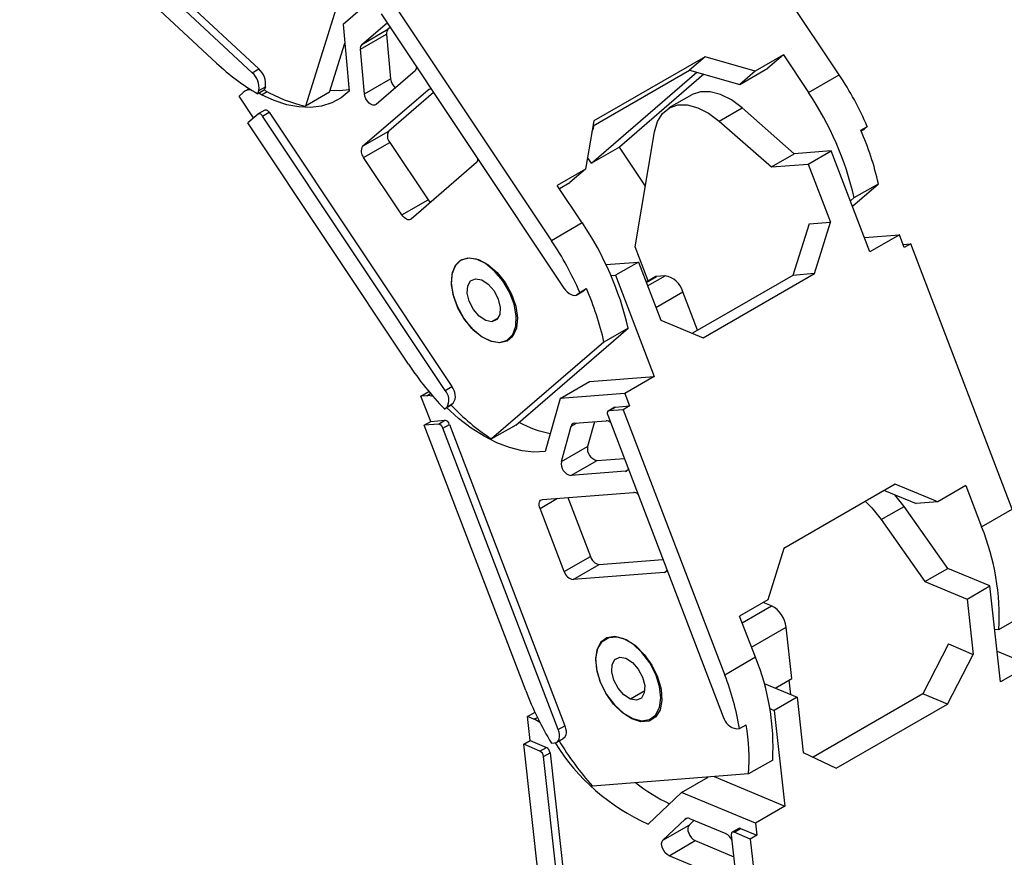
# Model space of a CAD drawing. Header units: millimetres. Extents: x 0 to 1397, y 0 to 1080.
# Tile 7 of 9: x 1222 to 1329, y 810 to 900. Entities that reach past the tile are written whole.
import ezdxf

# ---------------------------------------------------------------- set-up
doc = ezdxf.new("R2010")
doc.units = ezdxf.units.MM
doc.header["$LTSCALE"] = 5

msp = doc.modelspace()

# ---------------------------------------------------------------- linework, layer by layer
for p, q in [((1311.11, 894.46), (1293.73, 920.58)), ((1247.62, 894.68), (1223.41, 917.21)), ((1224.12, 917.61), (1248.33, 895.09)), ((1243.76, 895.72), (1222.46, 915.54)), ((1259.04, 909.24), (1253.36, 891.07)), ((1262.49, 904.28), (1257.45, 899.92)), ((1262.62, 902.62), (1279.99, 876.5)), ((1261.56, 901.06), (1281.32, 871.38)), ((1257.45, 899.92), (1258.11, 892.67)), ((1259.47, 897.75), (1261.94, 899.88)), ((1259.47, 897.75), (1262.3, 899.38)), ((1261.94, 899.88), (1262.05, 899.94)), ((1262.54, 899.59), (1262.3, 899.38)), ((1259.32, 897.23), (1262.15, 898.87)), ((1262.15, 898.87), (1262.58, 894.02)), ((1255.97, 892.58), (1257.64, 897.9)), ((1259.76, 892.39), (1259.32, 897.23)), ((1296.6, 896.42), (1284.58, 889.48)), ((1296.6, 896.42), (1294.92, 894.97)), ((1302.04, 894.85), (1296.6, 896.42)), ((1305.08, 896.61), (1302.04, 894.85)), ((1305.08, 896.61), (1303.4, 895.16)), ((1305.08, 896.61), (1307.78, 892.55)), ((1247.62, 894.68), (1248.33, 895.09)), ((1265.25, 894.9), (1261.01, 891.24)), ((1284.48, 888.94), (1294.92, 894.97)), ((1294.92, 894.97), (1300.36, 893.4)), ((1300.36, 893.4), (1303.4, 895.16)), ((1302.04, 894.85), (1300.36, 893.4)), ((1259.76, 892.39), (1262.58, 894.02)), ((1284.3, 884.89), (1295.71, 894.74)), ((1296.46, 894.52), (1287.34, 886.64)), ((1307.78, 892.55), (1311.11, 894.46)), ((1247.29, 892.95), (1246.82, 892.68)), ((1248.92, 892.8), (1248.22, 892.4)), ((1248.22, 892.4), (1248.33, 892.75)), ((1248.33, 892.75), (1249.03, 893.16)), ((1248.6, 892.28), (1249.22, 892.64)), ((1249.03, 893.16), (1248.92, 892.8)), ((1259.55, 886.72), (1266.63, 892.83)), ((1266.63, 892.83), (1266.74, 892.89)), ((1246.63, 892.54), (1246.19, 892.16)), ((1247.76, 889.8), (1246.19, 892.16)), ((1248.6, 892.28), (1248.34, 892.47)), ((1255.97, 892.58), (1253.36, 891.07)), ((1267.23, 892.54), (1262.38, 888.35)), ((1295.18, 892.29), (1292.7, 890.87)), ((1248.97, 890.64), (1248.27, 890.23)), ((1298.12, 889.44), (1300.6, 890.87)), ((1306.25, 885.92), (1300.6, 890.87)), ((1248.24, 890.21), (1247.14, 889.26)), ((1248.74, 889.99), (1249.45, 890.4)), ((1268.49, 860.3), (1248.74, 889.99)), ((1249.45, 890.4), (1269.2, 860.71)), ((1284.58, 889.48), (1283.66, 884.24)), ((1298.12, 889.44), (1303.78, 884.49)), ((1264.52, 863.14), (1247.14, 889.26)), ((1313.45, 888.46), (1314.16, 888.87)), ((1313.92, 888.67), (1313.47, 888.41)), ((1313.48, 888.4), (1313.84, 888.61)), ((1313.92, 888.67), (1313.84, 888.61)), ((1314.16, 888.87), (1313.92, 888.67)), ((1259.55, 886.72), (1262.38, 888.35)), ((1289.04, 875.83), (1291.13, 888.29)), ((1259.66, 885.51), (1262.49, 887.14)), ((1262.49, 887.14), (1266.63, 880.92)), ((1287.34, 886.64), (1284.3, 884.89)), ((1290.15, 882.42), (1287.34, 886.64)), ((1263.8, 879.29), (1259.66, 885.51)), ((1284.3, 884.89), (1283.88, 885.52)), ((1303.78, 884.49), (1306.25, 885.92)), ((1310.25, 886.23), (1306.25, 885.92)), ((1307.77, 884.8), (1310.25, 886.23)), ((1314.44, 875.29), (1310.25, 886.23)), ((1271.87, 884.95), (1264.79, 878.84)), ((1283.66, 884.24), (1280.61, 882.49)), ((1283.66, 884.24), (1281.97, 882.79)), ((1303.78, 884.49), (1307.77, 884.8)), ((1307.77, 884.8), (1310.18, 878.51)), ((1283.32, 878.42), (1280.61, 882.49)), ((1280.85, 882.14), (1281.97, 882.79)), ((1312.54, 880.24), (1315.36, 882.67)), ((1312.74, 881.16), (1315.36, 882.67)), ((1263.8, 879.29), (1266.63, 880.92)), ((1312.74, 881.16), (1312.33, 880.8)), ((1283.32, 878.42), (1279.99, 876.5)), ((1307.85, 878.33), (1306.09, 872.75)), ((1307.85, 878.33), (1310.18, 878.51)), ((1308.43, 872.94), (1310.18, 878.51)), ((1313.85, 876.83), (1317.62, 877.13)), ((1317.62, 877.13), (1314.44, 875.29)), ((1318.14, 875.76), (1317.62, 877.13)), ((1290.45, 872.14), (1289.04, 875.83)), ((1318.01, 876.1), (1318.85, 876.17)), ((1318.85, 876.17), (1318.14, 875.76)), ((1329.84, 847.45), (1318.85, 876.17)), ((1270.92, 874.62), (1270.96, 874.64)), ((1285.87, 873.91), (1289.39, 874.19)), ((1289.39, 874.19), (1286.91, 872.76)), ((1289.39, 874.19), (1291.8, 867.9)), ((1286.41, 872.72), (1286.91, 872.76)), ((1286.91, 872.76), (1291.1, 861.82)), ((1290.23, 871.99), (1291.34, 872.63)), ((1291.27, 872.61), (1290.23, 872)), ((1290.38, 871.61), (1292.27, 872.7)), ((1292.27, 872.7), (1291.34, 872.63)), ((1306.09, 872.75), (1295.23, 866.48)), ((1296.41, 866), (1308.43, 872.94)), ((1308.43, 872.94), (1306.09, 872.75)), ((1282.73, 870.65), (1283.44, 871.06)), ((1282.81, 870.71), (1283.51, 871.11)), ((1282.81, 870.71), (1283.04, 870.91)), ((1283.04, 870.91), (1283.75, 871.32)), ((1283.51, 871.11), (1283.44, 871.06)), ((1283.75, 871.32), (1283.51, 871.11)), ((1291.27, 869.28), (1294.19, 870.97)), ((1295.79, 866.8), (1294.19, 870.97)), ((1274.23, 868.13), (1273.55, 867.73)), ((1291.8, 867.9), (1296.41, 866)), ((1275.16, 865.73), (1275.73, 866.05)), ((1276.13, 856.55), (1288.27, 867.03)), ((1288.27, 867.03), (1285.66, 865.52)), ((1285.66, 865.52), (1273.51, 855.04)), ((1284.09, 861.27), (1291.1, 861.82)), ((1291.1, 861.82), (1287.92, 859.98)), ((1268.49, 860.3), (1269.2, 860.71)), ((1280.91, 859.43), (1284.09, 861.27)), ((1265.87, 859.67), (1266.73, 860.17)), ((1266.49, 859.72), (1265.87, 859.67)), ((1266.92, 856.94), (1265.87, 859.67)), ((1266.49, 859.72), (1266.9, 859.96)), ((1287.92, 859.98), (1280.91, 859.43)), ((1287.92, 859.98), (1288.44, 858.61)), ((1269.13, 858.69), (1268.42, 858.28)), ((1268.66, 858.49), (1269.36, 858.9)), ((1269.36, 858.9), (1269.13, 858.69)), ((1280.91, 859.43), (1279.32, 853.69)), ((1286.91, 858.49), (1288.44, 858.61)), ((1288.44, 858.61), (1287.74, 858.21)), ((1268.42, 858.28), (1268.66, 858.49)), ((1286.07, 857.61), (1298.56, 824.97)), ((1286.83, 858.47), (1286.12, 858.06)), ((1286.2, 858.09), (1286.91, 858.49)), ((1287.74, 858.21), (1286.2, 858.09)), ((1287.74, 858.21), (1298.73, 829.49)), ((1266.21, 856.53), (1266.92, 856.94)), ((1267.75, 856.65), (1266.21, 856.53)), ((1277.2, 827.81), (1266.21, 856.53)), ((1266.92, 856.94), (1268.46, 857.06)), ((1267.75, 856.65), (1268.46, 857.06)), ((1268.23, 856.22), (1268.94, 856.62)), ((1268.94, 856.62), (1281.43, 823.99)), ((1276.13, 856.55), (1273.51, 855.04)), ((1281.06, 852.6), (1282.12, 856.44)), ((1282.12, 856.44), (1282.68, 856.76)), ((1282.46, 856.74), (1285.89, 857.01)), ((1284.63, 856.91), (1283.89, 854.23)), ((1280.72, 823.58), (1268.23, 856.22)), ((1281.06, 852.6), (1283.89, 854.23)), ((1282.09, 851.08), (1284.92, 852.71)), ((1284.92, 852.71), (1287.85, 852.94)), ((1287.99, 851.54), (1282.09, 851.08)), ((1287.99, 851.54), (1288.25, 851.69)), ((1317.16, 850.14), (1305.13, 843.2)), ((1321.77, 848.24), (1317.16, 850.14)), ((1279.02, 848.49), (1288.86, 849.26)), ((1316, 849.48), (1319.43, 848.06)), ((1324.81, 850), (1321.77, 848.24)), ((1324.81, 850), (1326.52, 845.53)), ((1278.75, 847.53), (1280.63, 848.62)), ((1281.76, 848.7), (1284.2, 842.33)), ((1321.77, 848.24), (1319.43, 848.06)), ((1281.37, 840.69), (1278.75, 847.53)), ((1315.67, 846.31), (1318.14, 847.74)), ((1322.86, 841.03), (1318.14, 847.74)), ((1326.52, 845.53), (1329.84, 847.45)), ((1315.67, 846.31), (1320.38, 839.6)), ((1305.13, 843.2), (1303.38, 837.63)), ((1281.37, 840.69), (1284.2, 842.33)), ((1285.16, 841.46), (1292.04, 842)), ((1282.33, 839.83), (1285.16, 841.46)), ((1292.17, 840.6), (1282.33, 839.83)), ((1292.17, 840.6), (1292.44, 840.75)), ((1320.38, 839.6), (1322.86, 841.03)), ((1327.41, 839.13), (1322.86, 841.03)), ((1320.38, 839.6), (1324.94, 837.7)), ((1324.94, 837.7), (1327.41, 839.13)), ((1328.57, 828.75), (1327.41, 839.13)), ((1303.38, 837.63), (1300.34, 835.87)), ((1303.78, 836.98), (1302.9, 837.35)), ((1324.94, 837.7), (1325.6, 831.73)), ((1300.62, 835.15), (1303.78, 836.98)), ((1302.05, 831.41), (1300.34, 835.87)), ((1328.39, 834.41), (1331.01, 835.92)), ((1301.63, 832.5), (1305.38, 834.66)), ((1305.99, 829.13), (1305.38, 834.66)), ((1328.39, 834.41), (1327.94, 834.38)), ((1287.8, 833.41), (1287.82, 833.43)), ((1322.94, 832.85), (1320.15, 827.46)), ((1322.94, 832.85), (1325.6, 831.73)), ((1328.2, 832.08), (1331.75, 830.59)), ((1302.05, 831.41), (1298.73, 829.49)), ((1322.82, 826.35), (1325.6, 831.73)), ((1331.75, 830.59), (1328.57, 828.75)), ((1304.17, 828.08), (1305.99, 829.13)), ((1305.68, 828.95), (1305.86, 827.38)), ((1290.07, 827.77), (1288.53, 826.89)), ((1302.99, 828.57), (1306.55, 827.09)), ((1306.55, 827.09), (1304.08, 825.66)), ((1306.55, 827.09), (1307.22, 821.12)), ((1320.15, 827.46), (1308.28, 820.61)), ((1322.82, 826.35), (1320.15, 827.46)), ((1303.62, 825.85), (1304.08, 825.66)), ((1304.08, 825.66), (1305.24, 815.28)), ((1310.8, 819.41), (1322.82, 826.35)), ((1277.39, 824.99), (1278.21, 825.46)), ((1277.68, 822.39), (1277.39, 824.99)), ((1278.09, 824.7), (1277.39, 824.99)), ((1278.09, 824.7), (1278.47, 824.91)), ((1290.78, 824.76), (1291.41, 825.12)), ((1280.72, 823.58), (1281.43, 823.99)), ((1300.01, 823.67), (1300.33, 823.7)), ((1300.33, 823.7), (1301.04, 824.11)), ((1276.98, 821.99), (1277.68, 822.39)), ((1277.68, 822.39), (1279.43, 821.66)), ((1280.55, 822.21), (1281.26, 822.62)), ((1278.73, 821.25), (1276.98, 821.99)), ((1280.02, 794.75), (1276.98, 821.99)), ((1278.73, 821.25), (1279.43, 821.66)), ((1280, 822.11), (1280.33, 822.14)), ((1279.12, 820.68), (1279.83, 821.08)), ((1282.59, 789.72), (1279.12, 820.68)), ((1279.83, 821.08), (1283.29, 790.13)), ((1303.92, 820.29), (1301.31, 818.78)), ((1307.22, 821.12), (1310.8, 819.41)), ((1301.31, 818.78), (1284.41, 817.46)), ((1294.07, 816.78), (1296.93, 818.44)), ((1297.57, 818.49), (1305.24, 815.28)), ((1294.07, 816.78), (1290.45, 813.36)), ((1302.05, 813.45), (1294.07, 816.78)), ((1305.24, 815.28), (1302.05, 813.45)), ((1292.05, 811.62), (1294.46, 813.9)), ((1294.46, 813.9), (1294.6, 813.98)), ((1294.93, 813.95), (1298.84, 812.32)), ((1292.05, 811.62), (1294.87, 813.25)), ((1295.4, 813.75), (1294.87, 813.25)), ((1300.25, 812.88), (1299.54, 812.47)), ((1299.74, 812.47), (1300.45, 812.88)), ((1300.45, 812.88), (1302.2, 812.15)), ((1302.05, 813.45), (1302.2, 812.15)), ((1299.44, 812.19), (1302.9, 781.23)), ((1301.49, 811.74), (1299.74, 812.47)), ((1302.2, 812.15), (1301.49, 811.74)), ((1301.49, 811.74), (1304.54, 784.5)), ((1292.71, 809.93), (1295.54, 811.57)), ((1295.54, 811.57), (1299.7, 809.82)), ((1299.42, 807.13), (1292.71, 809.93))]:
    msp.add_line(p, q)
at = {"flags": 128}
for points in [[(1258.11, 892.67), (1257.22, 891.95), (1256.21, 891.42), (1255.11, 891.08), (1253.92, 890.93), (1252.66, 890.98), (1251.34, 891.22), (1249.98, 891.66), (1248.6, 892.28)], [(1256.04, 892.79), (1257.1, 892.76), (1258.09, 892.87)], [(1261.01, 891.24), (1260.86, 891.17), (1260.67, 891.17), (1260.47, 891.25), (1260.26, 891.4), (1260.07, 891.61), (1259.92, 891.86), (1259.81, 892.13), (1259.76, 892.39)], [(1300.6, 890.87), (1299.45, 891.74), (1298.28, 892.33), (1297.16, 892.63), (1296.12, 892.63), (1295.21, 892.31), (1295.18, 892.29)], [(1248.97, 890.64), (1249, 890.65), (1249.05, 890.66), (1249.12, 890.66), (1249.19, 890.64), (1249.26, 890.6), (1249.32, 890.54), (1249.39, 890.48), (1249.45, 890.4)], [(1291.13, 888.29), (1291.45, 889.4), (1292, 890.27), (1292.74, 890.88), (1293.65, 891.2), (1294.68, 891.2), (1295.81, 890.9), (1296.97, 890.31), (1298.12, 889.44)], [(1248.74, 889.99), (1248.68, 890.07), (1248.62, 890.13), (1248.55, 890.19), (1248.48, 890.23), (1248.41, 890.25), (1248.35, 890.26), (1248.29, 890.24), (1248.24, 890.21)], [(1266.63, 880.92), (1266.74, 880.77), (1266.87, 880.64)], [(1264.79, 878.84), (1264.7, 878.79), (1264.58, 878.76), (1264.46, 878.77), (1264.32, 878.82), (1264.18, 878.89), (1264.04, 879), (1263.92, 879.14), (1263.8, 879.29)], [(1270.92, 874.62), (1270.12, 874.36), (1269.53, 873.76), (1269.2, 872.86), (1269.14, 871.73), (1269.37, 870.47), (1269.87, 869.17), (1270.59, 867.95), (1271.48, 866.89), (1272.47, 866.09), (1273.47, 865.62), (1274.41, 865.5)], [(1270.51, 868.11), (1269.81, 869.37), (1269.36, 870.68), (1269.17, 871.94), (1269.28, 873.05), (1269.67, 873.91), (1270.3, 874.46), (1271.13, 874.65), (1272.1, 874.47), (1273.11, 873.92), (1274.1, 873.07), (1274.97, 871.97)], [(1274.41, 865.5), (1275.2, 865.75), (1275.79, 866.35), (1276.13, 867.25), (1276.18, 868.38), (1275.95, 869.65), (1275.46, 870.94), (1274.74, 872.17), (1273.84, 873.22), (1272.86, 874.02), (1271.86, 874.5), (1270.92, 874.62)], [(1291.34, 872.63), (1291.29, 872.62), (1291.27, 872.61)], [(1274.97, 871.97), (1275.67, 870.71), (1276.13, 869.4), (1276.31, 868.14), (1276.2, 867.03), (1275.82, 866.17), (1275.18, 865.62), (1274.35, 865.43), (1273.38, 865.61), (1272.37, 866.15), (1271.38, 867.01), (1270.51, 868.11)], [(1273.55, 867.73), (1272.88, 867.86), (1272.18, 868.33), (1271.55, 869.06), (1271.09, 869.94), (1270.87, 870.83), (1270.92, 871.62), (1271.24, 872.16), (1271.77, 872.38)], [(1271.77, 872.38), (1272.44, 872.25), (1273.14, 871.79), (1273.77, 871.06), (1274.23, 870.18), (1274.45, 869.28), (1274.4, 868.5), (1274.09, 867.96), (1273.55, 867.73)], [(1281.32, 871.38), (1281.49, 871.15), (1281.68, 870.95), (1281.89, 870.78), (1282.1, 870.67), (1282.3, 870.6), (1282.49, 870.58), (1282.66, 870.62), (1282.81, 870.71)], [(1279.32, 853.69), (1278.09, 853.63), (1276.8, 853.77), (1275.46, 854.1), (1274.09, 854.63), (1272.7, 855.34), (1271.31, 856.22), (1269.94, 857.27), (1268.6, 858.48)], [(1286.2, 858.09), (1286.14, 858.07), (1286.09, 858.04), (1286.06, 858), (1286.03, 857.94), (1286.02, 857.86), (1286.02, 857.78), (1286.04, 857.7), (1286.07, 857.61)], [(1286.83, 858.47), (1286.85, 858.48), (1286.91, 858.49)], [(1318.14, 847.74), (1317.14, 849), (1317.13, 849.01)], [(1278.75, 847.53), (1278.7, 847.71), (1278.67, 847.88), (1278.66, 848.05), (1278.69, 848.19), (1278.74, 848.31), (1278.81, 848.4), (1278.91, 848.46), (1279.02, 848.49)], [(1313.95, 848.29), (1314.66, 847.57), (1315.67, 846.31)], [(1287.8, 833.41), (1286.83, 833.65), (1285.99, 833.52), (1285.32, 833.03), (1284.9, 832.22), (1284.75, 831.16), (1284.89, 829.92), (1285.3, 828.63), (1285.95, 827.37), (1286.8, 826.25), (1287.76, 825.36), (1288.77, 824.77)], [(1285.26, 828.79), (1284.89, 830.1), (1284.8, 831.32), (1285, 832.36), (1285.47, 833.12), (1286.18, 833.56), (1287.06, 833.63), (1288.05, 833.32), (1289.07, 832.67), (1290.03, 831.73), (1290.85, 830.56), (1291.47, 829.28)], [(1288.77, 824.77), (1289.74, 824.53), (1290.59, 824.66), (1291.25, 825.15), (1291.67, 825.96), (1291.82, 827.03), (1291.68, 828.26), (1291.27, 829.56), (1290.62, 830.82), (1289.77, 831.94), (1288.81, 832.83), (1287.8, 833.41)], [(1288.53, 826.89), (1287.83, 827.34), (1287.2, 828.06), (1286.73, 828.94), (1286.5, 829.84), (1286.54, 830.62), (1286.85, 831.18), (1287.37, 831.41), (1288.04, 831.3)], [(1288.04, 831.3), (1288.74, 830.84), (1289.37, 830.12), (1289.84, 829.25), (1290.07, 828.34), (1290.03, 827.56), (1289.72, 827), (1289.2, 826.77), (1288.53, 826.89)], [(1291.47, 829.28), (1291.84, 827.97), (1291.93, 826.75), (1291.73, 825.71), (1291.26, 824.95), (1290.55, 824.51), (1289.67, 824.44), (1288.68, 824.75), (1287.66, 825.4), (1286.71, 826.34), (1285.88, 827.51), (1285.26, 828.79)], [(1280.33, 822.14), (1280.5, 822.18), (1280.64, 822.27), (1280.75, 822.41), (1280.82, 822.59), (1280.86, 822.81), (1280.85, 823.05), (1280.81, 823.31), (1280.72, 823.58)], [(1281.43, 823.99), (1281.52, 823.72), (1281.56, 823.46), (1281.57, 823.22), (1281.53, 823), (1281.46, 822.82), (1281.35, 822.68), (1281.26, 822.62)], [(1294.87, 813.25), (1294.78, 813.1), (1294.73, 812.89), (1294.75, 812.64), (1294.83, 812.37), (1294.96, 812.11), (1295.13, 811.87), (1295.33, 811.69), (1295.54, 811.57)], [(1299.74, 812.47), (1299.67, 812.49), (1299.61, 812.5), (1299.55, 812.48), (1299.51, 812.45), (1299.47, 812.4), (1299.45, 812.34), (1299.44, 812.27), (1299.44, 812.19)], [(1292.71, 809.93), (1292.5, 810.06), (1292.3, 810.24), (1292.13, 810.48), (1292, 810.74), (1291.92, 811), (1291.9, 811.25), (1291.95, 811.46), (1292.05, 811.62)]]:
    msp.add_lwpolyline(points, dxfattribs=at)
for centre, radius, start, end in [((1262.19, 899.56), 0.404, 72.1024, 127.6461), ((1262.73, 898.97), 0.595, 136.893, 190.2707), ((1259.9, 897.34), 0.595, 136.893, 190.2707), ((1260.28, 913.24), 24.08, 226.6745, 239.9374), ((1246.94, 893.49), 2.12, 350.8971, 49.0814), ((1264.86, 895.29), 0.548, 315.8351, 0.7941), ((1246.23, 893.08), 2.12, 350.8971, 49.0814), ((1264.18, 894.22), 1.61, 186.9601, 227.21), ((1281.02, 874.44), 36.14, 23.5348, 33.6462), ((1247.34, 891.77), 1.05, 78.9183, 132.656), ((1256.65, 906.02), 15.31, 239.6841, 257.5772), ((1266.88, 892.51), 0.404, 72.1024, 127.6461), ((1279.23, 873.35), 34.41, 13.1174, 33.9144), ((1283.43, 889.03), 1.15, 325.2256, 358.4635), ((1284.03, 875.57), 32.12, 12.7665, 23.6671), ((1263.24, 887.82), 1.01, 148.0917, 222.2402), ((1260.41, 886.19), 1.01, 148.0917, 222.2402), ((1271.48, 885.33), 0.548, 315.8351, 0.7941), ((1254.77, 859.23), 34.41, 13.1174, 33.9144), ((1249.91, 856.48), 36.14, 23.5348, 33.6462), ((1291.89, 870.34), 2.39, 15.3461, 80.9343), ((1254.34, 858.43), 32.12, 12.7665, 23.6671), ((1292.7, 881.81), 33.81, 213.5152, 224.088), ((1268.08, 859.7), 1.51, 328.0917, 42.2402), ((1266.64, 858.26), 1.47, 67.9173, 96.0169), ((1267.37, 859.29), 1.51, 328.0917, 42.2402), ((1288.08, 876.95), 26.32, 223.9247, 236.3758), ((1267.66, 856.06), 0.597, 15.3461, 80.9343), ((1268.36, 856.47), 0.597, 15.3461, 80.9343), ((1282.43, 868.06), 12.7, 242.0229, 258.2763), ((1282.49, 856.37), 0.376, 95.4719, 168.7897), ((1285.89, 856.28), 0.731, 49.1247, 89.466), ((1285.18, 854), 1.31, 169.5542, 258.6394), ((1282.35, 852.36), 1.31, 169.5542, 258.6394), ((1287.96, 851.9), 0.364, 274.8535, 340.1655), ((1288.85, 848.53), 0.731, 49.1247, 89.466), ((1302.62, 835.79), 25.81, 356.9345, 22.1742), ((1285.35, 842.64), 1.19, 195.3461, 260.9343), ((1282.52, 841.01), 1.19, 195.3461, 260.9343), ((1292.14, 840.96), 0.364, 274.8535, 340.1655), ((1302.38, 834.31), 3.02, 6.8051, 62.3061), ((1278.15, 821.67), 25.81, 356.9345, 22.1742), ((1270.45, 818.54), 30.33, 9.7988, 21.1678), ((1310.54, 840.62), 35.72, 201.0224, 211.2141), ((1277.11, 822.21), 2.68, 51.5737, 68.4954), ((1300.29, 825.44), 1.79, 195.3461, 260.9343), ((1279.84, 820.37), 21.53, 355.7559, 9.9989), ((1310.62, 840.56), 34.93, 211.4035, 221.3912), ((1279.08, 820.99), 0.755, 6.8051, 62.3061), ((1299.76, 834.21), 22.83, 211.8837, 245.9382), ((1278.38, 820.59), 0.755, 6.8051, 62.3061), ((1300.43, 831.87), 18.03, 231.1728, 244.8487), ((1294.73, 813.58), 0.421, 61.765, 129.5481), ((1300.35, 812.69), 0.22, 62.5336, 117.0769), ((1298.2, 811.05), 1.42, 23.6427, 63.2196)]:
    msp.add_arc(centre, radius, start, end)

doc.saveas('drawing.dxf')
